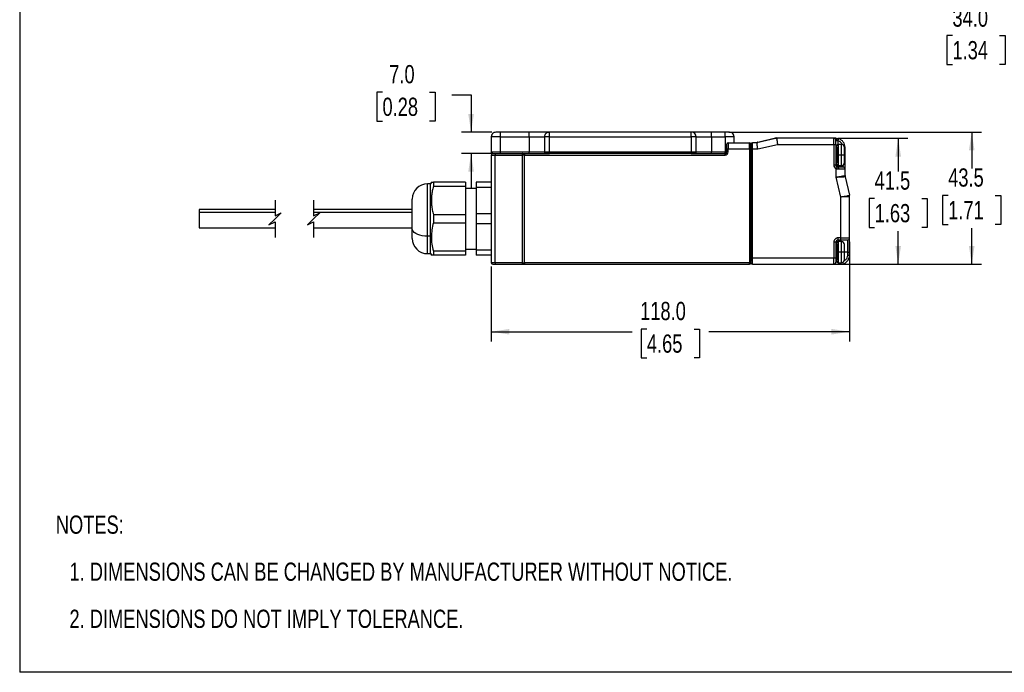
# Model space of a CAD drawing. Header units: millimetres. Extents: x 0 to 559, y 0 to 432.
# Tile 1 of 16: x 0 to 324, y 0 to 215. Entities that reach past the tile are written whole.
import ezdxf

# ---------------------------------------------------------------- set-up
doc = ezdxf.new("R2010")
doc.units = ezdxf.units.MM
doc.layers.add('DIMENSIONS', color=140, linetype='Continuous', lineweight=25)
doc.layers.add('TEXT', color=140, linetype='Continuous', lineweight=25)
doc.styles.add('SLDTEXTSTYLE0', font='TXT', dxfattribs={"width": 0.75})
doc.dimstyles.new('SLDDIMSTYLE0', dxfattribs={"dimtxt": 6, "dimasz": 6, "dimexe": 0, "dimexo": 0.0625, "dimgap": 1.5, "dimtad": 0, "dimtih": 1, "dimtoh": 1, "dimdec": 1, "dimrnd": 1e-09, "dimzin": 12, "dimdsep": 46, "dimtxsty": 'SLDTEXTSTYLE0', "dimsah": 1, "dimcen": 0.09, "dimadec": 0, "dimazin": 3, "dimtfac": 1, "dimtdec": 1, "dimtofl": 0, "dimtmove": 0, "dimatfit": 3, "dimfxl": 0, "dimfrac": 2, "dimtolj": 1, "dimtzin": 12, "dimarcsym": 0})
doc.dimstyles.new('SLDDIMSTYLE1', dxfattribs={"dimtxt": 6, "dimasz": 6, "dimexe": 0, "dimexo": 0.0625, "dimgap": 1.5, "dimtad": 0, "dimtih": 1, "dimtoh": 1, "dimdec": 1, "dimrnd": 1e-09, "dimzin": 4, "dimdsep": 46, "dimtxsty": 'SLDTEXTSTYLE0', "dimsah": 1, "dimcen": 0.09, "dimadec": 0, "dimazin": 1, "dimtfac": 1, "dimtdec": 1, "dimtmove": 0, "dimatfit": 0, "dimfxl": 0, "dimfrac": 2, "dimtolj": 1, "dimtzin": 12, "dimarcsym": 0})
doc.dimstyles.new('SLDDIMSTYLE2', dxfattribs={"dimtxt": 6, "dimasz": 6, "dimexe": 0, "dimexo": 0.0625, "dimgap": 1.5, "dimtad": 0, "dimtih": 1, "dimtoh": 1, "dimdec": 1, "dimrnd": 1e-09, "dimzin": 4, "dimdsep": 46, "dimtxsty": 'SLDTEXTSTYLE0', "dimsah": 1, "dimcen": 0.09, "dimadec": 0, "dimazin": 1, "dimtfac": 1, "dimtdec": 1, "dimtofl": 0, "dimtmove": 0, "dimatfit": 3, "dimfxl": 0, "dimfrac": 2, "dimtolj": 1, "dimtzin": 12, "dimarcsym": 0})

# ---------------------------------------------------------------- blocks, each defined once
blk = doc.blocks.new('SW_NOTE_0')
at = {"layer": 'TEXT', "color": 0, "char_height": 6, "attachment_point": 1, "style": 'SLDTEXTSTYLE0'}
for s, insert in [('NOTES:', (0, 7.73)), ('1. DIMENSIONS CAN BE CHANGED BY MANUFACTURER WITHOUT NOTICE.', (4.5, -7.78)), ('2. DIMENSIONS DO NOT IMPLY TOLERANCE.', (4.5, -23.3))]:
    blk.add_mtext(s, dxfattribs=dict(at, insert=insert))
blk = doc.blocks.new('_D_9')
at = {"layer": 'DIMENSIONS'}
for p, q in [((370.9, 239.66), (370.9, 205.75)), ((336.9, 234.66), (336.9, 205.75)), ((307.14, 209.81), (305.31, 209.81)), ((305.31, 209.81), (305.31, 200.28)), ((322.66, 209.81), (324.49, 209.81)), ((324.49, 209.81), (324.49, 200.28)), ((336.9, 208.92), (327.53, 208.92)), ((370.9, 208.92), (336.9, 208.92)), ((305.31, 200.28), (307.14, 200.28)), ((324.49, 200.28), (322.66, 200.28))]:
    blk.add_line(p, q, dxfattribs=at)
for points in [[(336.9, 208.92), (342.9, 208), (342.9, 209.85)], [(370.9, 208.92), (364.9, 209.85), (364.9, 208)]]:
    blk.add_solid(points, dxfattribs=at)
at = {"layer": 'DIMENSIONS', "char_height": 6, "attachment_point": 1, "style": 'SLDTEXTSTYLE0'}
for s, insert in [('34.0', (307.14, 218.76)), ('1.34', (307.14, 208.02))]:
    blk.add_mtext(s, dxfattribs=dict(at, insert=insert))
blk = doc.blocks.new('_D_11')
at = {"layer": 'DIMENSIONS'}
for p, q in [((273.28, 141.9), (273.28, 109.06)), ((155.28, 133.7), (155.28, 109.06)), ((155.28, 112.24), (201.65, 112.24)), ((206.52, 113.12), (204.69, 113.12)), ((204.69, 113.12), (204.69, 103.6)), ((222.04, 113.12), (223.87, 113.12)), ((223.87, 113.12), (223.87, 103.6)), ((273.28, 112.24), (226.91, 112.24)), ((204.69, 103.6), (206.52, 103.6)), ((223.87, 103.6), (222.04, 103.6))]:
    blk.add_line(p, q, dxfattribs=at)
for points in [[(155.28, 112.24), (161.28, 111.31), (161.28, 113.16)], [(273.28, 112.24), (267.28, 113.16), (267.28, 111.31)]]:
    blk.add_solid(points, dxfattribs=at)
at = {"layer": 'DIMENSIONS', "char_height": 6, "attachment_point": 1, "style": 'SLDTEXTSTYLE0'}
for s, insert in [('118.0', (204.3, 122.07)), ('4.65', (206.52, 111.33))]:
    blk.add_mtext(s, dxfattribs=dict(at, insert=insert))
blk = doc.blocks.new('_D_12')
at = {"layer": 'DIMENSIONS'}
for p, q in [((269.35, 175.97), (292.46, 175.97)), ((289.28, 175.97), (289.28, 165.08)), ((281.52, 156.1), (279.7, 156.1)), ((279.7, 156.1), (279.7, 146.58)), ((297.04, 156.1), (298.87, 156.1)), ((298.87, 156.1), (298.87, 146.58)), ((279.7, 146.58), (281.52, 146.58)), ((298.87, 146.58), (297.04, 146.58)), ((289.28, 134.47), (289.28, 145.36)), ((269.35, 134.47), (292.46, 134.47))]:
    blk.add_line(p, q, dxfattribs=at)
for points in [[(289.28, 175.97), (288.36, 169.97), (290.2, 169.97)], [(289.28, 134.47), (290.2, 140.47), (288.36, 140.47)]]:
    blk.add_solid(points, dxfattribs=at)
at = {"layer": 'DIMENSIONS', "char_height": 6, "attachment_point": 1, "style": 'SLDTEXTSTYLE0'}
for s, insert in [('41.5', (281.52, 165.06)), ('1.63', (281.52, 154.31))]:
    blk.add_mtext(s, dxfattribs=dict(at, insert=insert))
blk = doc.blocks.new('_D_13')
at = {"layer": 'DIMENSIONS'}
for p, q in [((233.55, 177.97), (316.66, 177.97)), ((313.49, 177.97), (313.49, 166.08)), ((305.73, 157.1), (303.9, 157.1)), ((303.9, 157.1), (303.9, 147.58)), ((321.25, 157.1), (323.08, 157.1)), ((323.08, 157.1), (323.08, 147.58)), ((303.9, 147.58), (305.73, 147.58)), ((313.49, 134.47), (313.49, 146.36)), ((323.08, 147.58), (321.25, 147.58)), ((269.35, 134.47), (316.66, 134.47))]:
    blk.add_line(p, q, dxfattribs=at)
for points in [[(313.49, 177.97), (312.57, 171.97), (314.41, 171.97)], [(313.49, 134.47), (314.41, 140.47), (312.57, 140.47)]]:
    blk.add_solid(points, dxfattribs=at)
at = {"layer": 'DIMENSIONS', "char_height": 6, "attachment_point": 1, "style": 'SLDTEXTSTYLE0'}
for s, insert in [('43.5', (305.73, 166.06)), ('1.71', (305.73, 155.31))]:
    blk.add_mtext(s, dxfattribs=dict(at, insert=insert))
blk = doc.blocks.new('_D_14')
at = {"layer": 'DIMENSIONS'}
for p, q in [((119.46, 191.16), (117.64, 191.16)), ((117.64, 191.16), (117.64, 181.63)), ((134.98, 191.16), (136.81, 191.16)), ((136.81, 191.16), (136.81, 181.63)), ((142.29, 190.28), (148.64, 190.28)), ((148.64, 190.28), (148.64, 177.97)), ((117.64, 181.63), (119.46, 181.63)), ((136.81, 181.63), (134.98, 181.63)), ((155.51, 177.97), (145.46, 177.97)), ((155.45, 170.97), (145.46, 170.97)), ((148.64, 170.97), (148.64, 159.43))]:
    blk.add_line(p, q, dxfattribs=at)
for points in [[(148.64, 177.97), (149.56, 183.97), (147.71, 183.97)], [(148.64, 170.97), (147.71, 164.97), (149.56, 164.97)]]:
    blk.add_solid(points, dxfattribs=at)
at = {"layer": 'DIMENSIONS', "char_height": 6, "attachment_point": 1, "style": 'SLDTEXTSTYLE0'}
for s, insert in [('7.0', (121.68, 200.11)), ('0.28', (119.46, 189.37))]:
    blk.add_mtext(s, dxfattribs=dict(at, insert=insert))

msp = doc.modelspace()

# ---------------------------------------------------------------- linework, layer by layer
at = {"color": 7, "linetype": 'Continuous'}
for p in [(0, 431.8), (558.8, 0)]:
    msp.add_line(p, (0, 0), dxfattribs=at)
for p, q in [((158.28, 176.47), (155.28, 176.47)), ((155.28, 176.47), (155.28, 171.37)), ((158.28, 177.97), (156.78, 177.97)), ((157.22, 177.97), (156.78, 177.97)), ((158.28, 176.47), (158.28, 177.97)), ((167.78, 177.97), (158.28, 177.97)), ((158.28, 171.37), (158.28, 176.47)), ((158.28, 176.47), (167.78, 176.47)), ((167.78, 176.47), (167.78, 177.97)), ((174.28, 177.97), (167.78, 177.97)), ((167.78, 176.47), (167.78, 171.37)), ((167.78, 176.47), (172.78, 176.47)), ((174.48, 176.47), (172.78, 176.47)), ((172.78, 176.47), (172.78, 171.37)), ((174.48, 177.97), (174.28, 177.97)), ((174.48, 176.47), (174.48, 177.97)), ((221.08, 177.97), (174.48, 177.97)), ((174.48, 171.37), (174.48, 176.47)), ((174.48, 176.47), (221.08, 176.47)), ((221.08, 176.47), (221.08, 177.97)), ((221.28, 177.97), (221.08, 177.97)), ((221.08, 176.47), (221.08, 171.37)), ((222.78, 176.47), (221.08, 176.47)), ((227.78, 177.97), (221.28, 177.97)), ((222.78, 171.37), (222.78, 176.47)), ((222.78, 176.47), (227.78, 176.47)), ((227.78, 176.47), (227.78, 177.97)), ((232.28, 177.97), (227.78, 177.97)), ((227.78, 176.47), (227.78, 171.37)), ((227.78, 176.47), (232.28, 176.47)), ((232.28, 176.47), (232.28, 177.97)), ((233.78, 177.97), (232.28, 177.97)), ((232.28, 176.47), (232.28, 171.37)), ((235.28, 176.47), (232.28, 176.47)), ((235.28, 174.47), (235.28, 176.47)), ((249.26, 175.97), (242.78, 174.47)), ((243.08, 174.74), (248.89, 176.09)), ((243.09, 174.68), (248.91, 176.02)), ((249.09, 176.09), (249.1, 176.09)), ((249.18, 175.96), (249.24, 175.97)), ((268.08, 175.97), (249.3, 175.97)), ((268.08, 173.97), (268.08, 175.97)), ((268.78, 175.97), (268.08, 175.97)), ((268.78, 173.97), (268.78, 175.27)), ((268.78, 175.27), (269.13, 175.27)), ((269.48, 173.96), (269.48, 175.16)), ((232.78, 173.97), (232.78, 172.47)), ((232.78, 172.47), (232.78, 171.47)), ((232.78, 172.47), (233.28, 172.47)), ((233.28, 174.47), (233.28, 172.47)), ((233.28, 174.47), (240.28, 174.47)), ((233.28, 171.47), (233.28, 172.47)), ((233.28, 172.47), (240.28, 172.47)), ((240.28, 172.47), (240.28, 174.47)), ((240.28, 172.47), (240.28, 134.97)), ((240.78, 172.47), (240.28, 172.47)), ((240.78, 172.47), (240.78, 173.97)), ((240.78, 173.97), (240.78, 172.47)), ((240.78, 134.97), (240.78, 172.47)), ((240.78, 172.47), (240.78, 136.47)), ((241.28, 172.47), (240.78, 172.47)), ((241.28, 172.47), (241.28, 174.47)), ((242.78, 174.47), (241.28, 174.47)), ((241.28, 136.47), (241.28, 172.47)), ((241.28, 172.47), (243.01, 172.47)), ((242.9, 174.65), (242.9, 174.66)), ((243.01, 172.47), (249.51, 173.97)), ((249.51, 173.97), (268.08, 173.97)), ((268.08, 173.97), (268.08, 167.17)), ((268.08, 173.97), (268.78, 173.97)), ((268.78, 173.97), (268.78, 167.17)), ((268.93, 173.22), (268.93, 170.47)), ((269.08, 170.47), (269.08, 173.47)), ((269.08, 173.07), (269.08, 170.47)), ((270.58, 173.97), (269.58, 173.97)), ((269.58, 170.47), (269.58, 173.97)), ((270.58, 170.47), (270.58, 173.97)), ((271.58, 170.47), (271.58, 172.97)), ((271.78, 172.97), (271.58, 172.97)), ((271.78, 170.47), (271.78, 172.97)), ((158.28, 171.37), (155.28, 171.37)), ((155.28, 170.47), (156.53, 170.47)), ((155.28, 170.47), (155.28, 134.97)), ((155.78, 170.97), (156.72, 170.97)), ((156.53, 134.97), (156.53, 170.47)), ((156.53, 170.47), (165.44, 170.47)), ((156.72, 170.97), (165.63, 170.97)), ((158.28, 170.97), (158.28, 171.37)), ((167.78, 171.37), (158.28, 171.37)), ((166.19, 170.47), (165.44, 170.47)), ((165.44, 170.47), (165.44, 134.97)), ((165.63, 170.97), (166.19, 170.97)), ((166.19, 170.97), (166.19, 170.47)), ((166.19, 170.97), (174.48, 170.97)), ((166.19, 134.97), (166.19, 170.47)), ((166.19, 170.47), (232.28, 170.47)), ((167.78, 170.97), (167.78, 171.37)), ((172.78, 171.37), (167.78, 171.37)), ((174.48, 171.37), (172.78, 171.37)), ((174.48, 170.97), (173.18, 170.97)), ((174.48, 170.97), (174.48, 171.37)), ((221.08, 171.37), (174.48, 171.37)), ((221.08, 170.97), (174.48, 170.97)), ((221.08, 170.97), (221.08, 171.37)), ((222.78, 171.37), (221.08, 171.37)), ((222.38, 170.97), (221.08, 170.97)), ((221.08, 170.97), (232.28, 170.97)), ((227.78, 171.37), (222.78, 171.37)), ((227.78, 170.97), (227.78, 171.37)), ((232.28, 171.37), (227.78, 171.37)), ((232.28, 170.97), (232.28, 171.37)), ((232.77, 171.37), (232.28, 171.37)), ((232.28, 170.47), (232.28, 170.97)), ((233.28, 171.47), (232.78, 171.47)), ((268.93, 170.47), (268.78, 170.47)), ((268.93, 170.47), (269.08, 170.47)), ((268.93, 170.47), (268.93, 167.72)), ((269.08, 167.47), (269.08, 170.47)), ((269.58, 170.47), (269.08, 170.47)), ((269.08, 170.47), (269.08, 167.87)), ((270.58, 170.47), (269.58, 170.47)), ((269.58, 166.97), (269.58, 170.47)), ((271.58, 170.47), (270.58, 170.47)), ((270.58, 166.97), (270.58, 170.47)), ((271.58, 167.97), (271.58, 170.47)), ((271.58, 170.47), (271.78, 170.47)), ((271.78, 165.77), (271.78, 170.47)), ((268.78, 167.17), (268.08, 167.17)), ((268.78, 165.96), (268.78, 163.13)), ((269.48, 166.47), (269.48, 166.98)), ((271.08, 166.47), (269.48, 166.47)), ((269.58, 166.97), (270.58, 166.97)), ((271.78, 165.77), (269.69, 165.77)), ((271.08, 167.11), (271.08, 166.47)), ((271.78, 163.7), (271.78, 165.77)), ((268.78, 163.13), (270.28, 156.63)), ((271.83, 163.25), (273.23, 157.19)), ((135.26, 160.97), (134.26, 160.97)), ((134.26, 143.72), (134.26, 160.97)), ((135.55, 161.47), (135.26, 160.97)), ((135.26, 143.72), (135.26, 160.97)), ((135.56, 161.47), (136.22, 161.47)), ((136.22, 161.47), (136.22, 160.13)), ((146.76, 161.47), (136.22, 161.47)), ((146.76, 160.13), (136.22, 160.13)), ((146.76, 161.47), (146.76, 160.13)), ((146.76, 160.13), (146.76, 150.81)), ((150.28, 159.47), (146.76, 159.47)), ((155.28, 161.47), (150.28, 161.47)), ((150.28, 161.47), (150.28, 159.8)), ((155.28, 159.8), (150.28, 159.8)), ((150.28, 159.8), (150.28, 151.14)), ((129.26, 146.22), (129.26, 155.97)), ((270.28, 156.63), (270.28, 143.17)), ((273.28, 143.17), (273.28, 156.74)), ((84.09, 152.47), (59.09, 152.47)), ((59.09, 152.47), (59.09, 151.68)), ((129.26, 152.47), (96.79, 152.47)), ((59.09, 151.68), (59.09, 146.47)), ((59.09, 151.68), (84.09, 151.68)), ((96.79, 151.68), (129.26, 151.68)), ((136.22, 150.81), (136.22, 148.13)), ((146.76, 150.81), (136.22, 150.81)), ((146.76, 150.81), (146.76, 148.13)), ((155.28, 151.14), (150.28, 151.14)), ((150.28, 151.14), (150.28, 147.8)), ((59.09, 146.47), (84.09, 146.47)), ((96.79, 146.47), (129.26, 146.47)), ((129.26, 142.97), (129.26, 146.22)), ((136.22, 148.13), (146.76, 148.13)), ((146.76, 148.13), (146.76, 138.81)), ((155.28, 147.8), (150.28, 147.8)), ((150.28, 147.8), (150.28, 139.14)), ((135.26, 143.72), (134.26, 143.72)), ((134.26, 137.97), (134.26, 143.72)), ((135.26, 143.72), (135.55, 143.47)), ((135.26, 137.97), (135.26, 143.72)), ((270.28, 143.17), (269.48, 143.17)), ((269.48, 142.47), (269.48, 143.17)), ((270.28, 143.17), (273.28, 143.17)), ((270.28, 143.17), (270.28, 142.47)), ((273.28, 142.78), (273.28, 143.17)), ((273.28, 140.34), (273.28, 142.78)), ((146.76, 139.47), (150.28, 139.47)), ((268.08, 141.77), (268.08, 136.47)), ((268.78, 141.77), (268.08, 141.77)), ((268.78, 141.77), (268.78, 136.47)), ((268.93, 141.22), (268.93, 138.47)), ((269.08, 138.47), (269.08, 141.47)), ((269.08, 141.07), (269.08, 138.47)), ((269.48, 142.47), (270.28, 142.47)), ((269.48, 141.96), (269.48, 142.47)), ((270.58, 141.97), (269.58, 141.97)), ((269.58, 138.47), (269.58, 141.97)), ((270.28, 142.47), (272.58, 142.47)), ((270.58, 138.47), (270.58, 141.97)), ((271.2, 142.47), (272.58, 142.47)), ((271.58, 138.47), (271.58, 140.97)), ((272.58, 142.47), (272.58, 138.47)), ((273.28, 138.47), (273.28, 140.34)), ((134.26, 137.97), (135.26, 137.97)), ((135.26, 137.97), (135.55, 137.47)), ((136.22, 137.47), (135.55, 137.47)), ((146.76, 138.81), (136.22, 138.81)), ((136.22, 138.81), (136.22, 137.47)), ((146.76, 137.47), (136.22, 137.47)), ((146.76, 138.81), (146.76, 137.47)), ((155.28, 139.14), (150.28, 139.14)), ((150.28, 139.14), (150.28, 137.47)), ((155.28, 137.47), (150.28, 137.47)), ((240.78, 136.47), (240.78, 135.41)), ((241.28, 136.47), (240.78, 136.47)), ((268.08, 136.47), (241.28, 136.47)), ((241.28, 134.47), (241.28, 136.47)), ((268.08, 134.47), (268.08, 136.47)), ((268.78, 136.47), (268.08, 136.47)), ((268.93, 138.47), (268.78, 138.47)), ((268.78, 136.47), (268.78, 135.17)), ((268.93, 138.47), (269.08, 138.47)), ((268.93, 138.47), (268.93, 135.72)), ((269.08, 135.47), (269.08, 138.47)), ((269.58, 138.47), (269.08, 138.47)), ((269.08, 138.47), (269.08, 135.87)), ((270.58, 138.47), (269.58, 138.47)), ((269.58, 134.97), (269.58, 138.47)), ((270.58, 134.97), (270.58, 138.47)), ((271.58, 135.97), (271.58, 138.47)), ((272.58, 138.47), (271.58, 138.47)), ((272.58, 138.47), (273.28, 138.47)), ((272.58, 138.47), (272.58, 137.47)), ((272.58, 137.47), (273.28, 137.47)), ((273.28, 137.47), (273.28, 138.47)), ((156.53, 134.97), (155.28, 134.97)), ((155.78, 134.47), (156.72, 134.47)), ((165.44, 134.97), (156.53, 134.97)), ((156.72, 134.47), (165.63, 134.47)), ((165.44, 134.97), (166.19, 134.97)), ((165.63, 134.47), (166.19, 134.47)), ((166.19, 134.97), (166.19, 134.47)), ((240.28, 134.97), (166.19, 134.97)), ((166.19, 134.47), (240.28, 134.47)), ((240.28, 134.47), (240.28, 134.97)), ((240.28, 134.97), (240.78, 134.97)), ((240.78, 135.08), (240.78, 134.97)), ((241.28, 134.47), (268.08, 134.47)), ((268.08, 134.47), (269.48, 134.47)), ((269.18, 135.17), (268.78, 135.17)), ((269.48, 134.98), (269.48, 134.47)), ((269.48, 134.47), (270.28, 134.47)), ((269.58, 134.97), (270.58, 134.97)), ((270.28, 134.47), (270.28, 134.97))]:
    msp.add_line(p, q)
at = {"color": 7, "linetype": 'Continuous', "lineweight": 18}
msp.add_line((558.8, 0), (318.87, 0), dxfattribs=at)
at = {"flags": 128}
for points in [[(248.89, 176.09), (248.93, 176.1), (248.96, 176.1)], [(248.91, 176.02), (248.91, 176.04), (248.9, 176.05), (248.9, 176.06), (248.9, 176.07), (248.9, 176.08), (248.89, 176.08), (248.89, 176.09), (248.89, 176.09)], [(249.28, 175.97), (249.21, 176.02), (249.11, 176.08)], [(269.13, 175.27), (269.12, 175.41), (269.1, 175.54), (269.07, 175.66), (269.03, 175.77), (268.97, 175.85), (268.91, 175.92), (268.85, 175.96), (268.78, 175.97)], [(269.48, 175.16), (269.52, 175.29), (269.56, 175.42), (269.6, 175.53), (269.63, 175.63), (269.66, 175.72), (269.68, 175.78), (269.69, 175.82), (269.69, 175.83)], [(242.89, 174.64), (242.83, 174.55), (242.78, 174.47)], [(243.01, 172.47), (242.97, 172.86), (242.92, 173.24), (242.88, 173.58), (242.85, 173.89), (242.82, 174.13), (242.8, 174.32), (242.79, 174.43), (242.78, 174.47)], [(243.01, 174.73), (243.04, 174.74), (243.08, 174.74)], [(243.09, 174.68), (243.09, 174.69), (243.09, 174.71), (243.08, 174.72), (243.08, 174.73), (243.08, 174.73), (243.08, 174.74), (243.08, 174.74), (243.08, 174.74)], [(156.72, 170.97), (156.68, 170.96), (156.65, 170.93), (156.61, 170.89), (156.59, 170.83), (156.56, 170.75), (156.54, 170.66), (156.53, 170.57), (156.53, 170.47)], [(165.63, 170.97), (165.59, 170.96), (165.55, 170.93), (165.52, 170.89), (165.49, 170.83), (165.47, 170.75), (165.45, 170.66), (165.44, 170.57), (165.44, 170.47)], [(269.13, 166.57), (269.12, 166.55), (269.1, 166.52), (269.07, 166.46), (269.03, 166.39), (268.97, 166.3), (268.91, 166.19), (268.85, 166.08), (268.78, 165.96)], [(269.69, 165.77), (269.69, 165.91), (269.68, 166.04), (269.66, 166.16), (269.63, 166.27), (269.6, 166.35), (269.56, 166.42), (269.52, 166.46), (269.48, 166.47)], [(134.26, 143.72), (133.4, 143.76), (132.55, 143.87), (131.76, 144.06), (131.05, 144.31), (130.43, 144.61), (129.93, 144.97), (129.57, 145.37), (129.34, 145.79), (129.26, 146.22)], [(271.58, 138.47), (271.56, 138.47), (271.5, 138.47), (271.41, 138.47), (271.29, 138.47), (271.14, 138.47), (270.96, 138.47), (270.77, 138.47), (270.58, 138.47)], [(156.53, 134.97), (156.53, 134.87), (156.54, 134.78), (156.56, 134.69), (156.59, 134.62), (156.61, 134.56), (156.65, 134.51), (156.68, 134.48), (156.72, 134.47)], [(165.44, 134.97), (165.44, 134.87), (165.45, 134.78), (165.47, 134.69), (165.49, 134.62), (165.52, 134.56), (165.55, 134.51), (165.59, 134.48), (165.63, 134.47)]]:
    msp.add_lwpolyline(points, dxfattribs=at)
for centre, radius, start, end in [((156.78, 176.47), 1.5, 89.9999, 180), ((174.28, 176.47), 1.5, 89.9999, 180.0001), ((221.28, 176.47), 1.5, 0.0001, 89.9999), ((233.78, 176.47), 1.5, 0.0003, 89.9998), ((248.96, 176.06), 0.0453, 25.1805, 90.8143), ((249.3, 175.77), 0.2, 90.0053, 102.9957), ((268.08, 175.27), 0.7, 0.0002, 89.9995), ((268.78, 172.97), 2.3, 24.5744, 72.2813), ((268.78, 172.97), 3, 0.0002, 72.2809), ((233.28, 173.97), 0.5, 90.0003, 179.9995), ((240.28, 173.97), 0.5, 0.0005, 89.9997), ((241.28, 173.97), 0.5, 90.0003, 179.9995), ((243.03, 174.69), 0.0453, 115.1876, 180.8251), ((268.93, 173.37), 0.15, 180.0008, 270.0007), ((268.93, 173.07), 0.15, 0.0013, 89.9995), ((269.58, 173.47), 0.5, 89.9988, 180.0012), ((270.58, 172.97), 1, 359.9997, 90.0004), ((155.68, 171.37), 0.4, 180.0003, 269.9998), ((155.78, 170.47), 0.5, 89.9999, 180), ((173.18, 171.37), 0.4, 180, 269.9999), ((222.38, 171.37), 0.4, 270, 0.0001), ((232.28, 171.47), 1, 270.0002, 360), ((232.28, 171.47), 0.5, 270, 0.0003), ((269.48, 167.17), 1.4, 179.9996, 240.0002), ((268.93, 167.57), 0.15, 90.0005, 179.9984), ((269.48, 167.17), 0.7, 180.0012, 239.9997), ((268.93, 167.87), 0.15, 270.0005, 359.9984), ((269.58, 167.47), 0.5, 179.9988, 270.0013), ((270.58, 167.97), 1, 269.9995, 0.0004), ((271.08, 165.77), 0.7, 359.9999, 90.0004), ((273.78, 163.7), 2, 179.998, 193.0021), ((134.26, 155.97), 5, 90, 180), ((271.28, 156.74), 2, 359.998, 13.0021), ((134.26, 142.97), 5, 180, 270), ((272.58, 143.17), 0.7, 270.0002, 0), ((269.48, 141.77), 0.7, 89.9996, 180), ((268.93, 141.37), 0.15, 180.001, 270.0001), ((268.93, 141.07), 0.15, 0.0013, 89.9995), ((269.58, 141.47), 0.5, 89.9988, 180.001), ((270.58, 140.97), 1, 359.9997, 90.0004), ((270.28, 137.47), 3, 269.9999, 0.0001), ((155.78, 134.97), 0.5, 180.0002, 270.0001), ((240.28, 134.97), 0.5, 270.0003, 359.9995), ((241.28, 134.97), 0.5, 180.0005, 269.9997), ((268.08, 135.17), 0.7, 270.0002, 360), ((268.93, 135.57), 0.15, 90.0005, 179.998), ((268.93, 135.87), 0.15, 270.0005, 359.9987), ((269.58, 135.47), 0.5, 179.9988, 270.0012), ((270.58, 135.97), 1, 269.9996, 0.0003)]:
    msp.add_arc(centre, radius, start, end)
for points, knots in [([(249, 176.08), (248.98, 176.07), (248.95, 176.05), (248.92, 176.03), (248.91, 176.02)], [0, 0, 0, 0, 0.4950965, 1, 1, 1, 1]), ([(248.91, 176.02), (248.97, 176.01), (249.05, 175.99), (249.14, 175.97), (249.17, 175.96), (249.18, 175.96)], [0, 0, 0, 0, 0.656874, 0.867395, 1, 1, 1, 1]), ([(249.11, 176.08), (249.09, 176.09), (249.07, 176.1), (249.01, 176.11), (248.98, 176.11), (248.96, 176.1)], [0, 0, 0, 0, 0.3416149, 0.585438, 1, 1, 1, 1]), ([(249.11, 176.08), (249.09, 176.08), (249.07, 176.09), (249.03, 176.09), (249.01, 176.08), (249, 176.08)], [0, 0, 0, 0, 0.448764, 0.706437, 1, 1, 1, 1]), ([(249.1, 176.08), (249.1, 176.08), (249.09, 176.09), (249.1, 176.08), (249.11, 176.08)], [0, 0, 0, 0, 0.157469, 1, 1, 1, 1]), ([(249.26, 175.97), (249.26, 175.92), (249.28, 175.81), (249.3, 175.61), (249.35, 175.25), (249.42, 174.7), (249.48, 174.23), (249.51, 173.97)], [0, 0, 0, 0, 0.072072, 0.164085, 0.292893, 0.617317, 1, 1, 1, 1]), ([(249.3, 175.97), (249.31, 175.92), (249.32, 175.81), (249.34, 175.62), (249.37, 175.29), (249.41, 174.9), (249.46, 174.43), (249.49, 174.13), (249.51, 173.97)], [0, 0, 0, 0, 0.072067, 0.164079, 0.292893, 0.56021, 0.759038, 1, 1, 1, 1]), ([(268.78, 175.97), (268.93, 175.97), (269.24, 175.95), (269.54, 175.87), (269.69, 175.83)], [0, 0, 0, 0, 0.4784154, 1, 1, 1, 1]), ([(269.13, 175.27), (269.19, 175.27), (269.31, 175.26), (269.42, 175.19), (269.48, 175.16)], [0, 0, 0, 0, 0.477971, 1, 1, 1, 1]), ([(242.86, 174.49), (242.86, 174.49), (242.87, 174.5), (242.89, 174.51), (242.93, 174.55), (243, 174.61), (243.06, 174.65), (243.09, 174.68)], [0, 0, 0, 0, 0.017153, 0.068701, 0.275272, 0.571156, 1, 1, 1, 1]), ([(243.01, 174.73), (242.99, 174.72), (242.96, 174.71), (242.92, 174.68), (242.9, 174.66), (242.89, 174.64)], [0, 0, 0, 0, 0.385193, 0.664122, 1, 1, 1, 1]), ([(242.99, 174.69), (242.98, 174.69), (242.95, 174.69), (242.92, 174.67), (242.9, 174.65), (242.89, 174.64)], [0, 0, 0, 0, 0.2932914, 0.5508611, 1, 1, 1, 1]), ([(242.89, 174.64), (242.89, 174.65), (242.9, 174.66), (242.9, 174.65), (242.9, 174.65)], [0, 0, 0, 0, 0.842595, 1, 1, 1, 1]), ([(243.09, 174.68), (243.08, 174.68), (243.04, 174.69), (243, 174.69), (242.99, 174.69)], [0, 0, 0, 0, 0.504399, 1, 1, 1, 1]), ([(269.69, 165.77), (269.53, 165.78), (269.22, 165.79), (268.93, 165.9), (268.78, 165.96)], [0, 0, 0, 0, 0.504876, 1, 1, 1, 1]), ([(269.48, 166.47), (269.42, 166.48), (269.3, 166.48), (269.19, 166.54), (269.13, 166.57)], [0, 0, 0, 0, 0.483037, 1, 1, 1, 1]), ([(268.78, 163.13), (268.93, 163.16), (269.21, 163.21), (269.58, 163.28), (269.98, 163.36), (270.34, 163.42), (270.68, 163.49), (270.96, 163.54), (271.25, 163.6), (271.54, 163.65), (271.71, 163.68), (271.78, 163.7)], [0, 0, 0, 0, 0.152691, 0.275341, 0.368095, 0.557832, 0.637489, 0.707106, 0.835897, 0.9279, 1, 1, 1, 1]), ([(271.83, 163.25), (271.76, 163.24), (271.59, 163.24), (271.36, 163.23), (271.14, 163.22), (270.86, 163.21), (270.57, 163.2), (270.3, 163.19), (270.1, 163.18), (269.82, 163.17), (269.38, 163.15), (269, 163.14), (268.78, 163.13)], [0, 0, 0, 0, 0.072096, 0.164097, 0.224019, 0.292894, 0.442148, 0.500912, 0.564195, 0.631906, 0.782171, 1, 1, 1, 1]), ([(136.22, 160.13), (136.09, 159.63), (135.84, 158.64), (135.61, 157.1), (135.53, 155.55), (135.6, 153.97), (135.82, 152.38), (136.09, 151.34), (136.22, 150.81)], [0, 0, 0, 0, 0.163277, 0.325896, 0.492122, 0.658326, 0.82832, 1, 1, 1, 1]), ([(270.28, 156.63), (270.52, 156.68), (270.95, 156.76), (271.64, 156.89), (272.23, 157), (272.71, 157.09), (273, 157.15), (273.16, 157.18), (273.23, 157.19)], [0, 0, 0, 0, 0.2409693, 0.4398063, 0.7071073, 0.8359234, 0.9279393, 1, 1, 1, 1]), ([(273.28, 156.74), (273.21, 156.74), (273.04, 156.73), (272.75, 156.72), (272.26, 156.71), (271.67, 156.68), (270.96, 156.66), (270.52, 156.64), (270.28, 156.63)], [0, 0, 0, 0, 0.072056, 0.164073, 0.292892, 0.560175, 0.759017, 1, 1, 1, 1]), ([(136.22, 148.13), (136.03, 147.37), (135.65, 145.84), (135.59, 144.26), (135.55, 143.47)], [0, 0, 0, 0, 0.497983, 1, 1, 1, 1]), ([(135.55, 143.47), (135.58, 142.69), (135.65, 141.12), (136.03, 139.59), (136.22, 138.81)], [0, 0, 0, 0, 0.495217, 1, 1, 1, 1]), ([(269.48, 143.17), (269.3, 143.15), (269.03, 143.12), (268.79, 142.99), (268.63, 142.89), (268.41, 142.71), (268.14, 142.32), (268.1, 141.95), (268.08, 141.77)], [0, 0, 0, 0, 0.239758, 0.370085, 0.377811, 0.500697, 0.750348, 1, 1, 1, 1]), ([(272.58, 137.47), (272.55, 137.18), (272.5, 136.74), (272.21, 136.2), (272.02, 135.96), (271.9, 135.84), (271.89, 135.82), (271.76, 135.7), (271.61, 135.62), (271.47, 135.55)], [0, 0, 0, 0, 0.3705887, 0.5721059, 0.7738562, 0.7748518, 0.7821143, 0.8017729, 1, 1, 1, 1])]:
    msp.add_open_spline(points, degree=3, knots=knots)
at = {"layer": 'DIMENSIONS', "color": 140}
for p, q in [((84.09, 155.64), (84.09, 150.47)), ((96.79, 155.64), (96.79, 150.47)), ((84.09, 149.47), (82.09, 147.47)), ((84.09, 150.47), (86.09, 151.47)), ((86.09, 151.47), (84.09, 149.47)), ((96.79, 149.47), (94.79, 147.47)), ((96.79, 150.47), (98.79, 151.47)), ((98.79, 151.47), (96.79, 149.47)), ((82.09, 147.47), (84.09, 148.47)), ((84.09, 148.47), (84.09, 143.3)), ((94.79, 147.47), (96.79, 148.47)), ((96.79, 148.47), (96.79, 143.3))]:
    msp.add_line(p, q, dxfattribs=at)

# ---------------------------------------------------------------- block references
at = {"layer": 'TEXT'}
msp.add_blockref('SW_NOTE_0', (11.89, 43.94), dxfattribs=at)

# ---------------------------------------------------------------- dimensions: what is measured, and where the dimension line sits
at = {"layer": 'DIMENSIONS'}
for base, p1, p2, picture, middle in [((336.9, 208.92), (370.9, 240.93), (336.9, 235.93), '_D_9', (314.9, 208.92)), ((273.28, 112.24), (155.28, 134.97), (273.28, 143.17), '_D_11', (214.28, 112.24))]:
    dim = msp.add_linear_dim(base=base, p1=p1, p2=p2, dimstyle='SLDDIMSTYLE2', dxfattribs=at)
    dim.commit()
    dim.dimension.update_dxf_attribs({"geometry": picture, "text_midpoint": middle, "dimtype": 160})
for base, p1, p2, dimstyle, picture, middle in [((148.64, 177.97), (156.72, 170.97), (156.78, 177.97), 'SLDDIMSTYLE1', '_D_14', (148.64, 190.28)), ((313.49, 134.47), (232.28, 177.97), (268.08, 134.47), 'SLDDIMSTYLE0', '_D_13', (313.49, 156.22)), ((289.28, 175.97), (268.08, 134.47), (268.08, 175.97), 'SLDDIMSTYLE0', '_D_12', (289.28, 155.22))]:
    dim = msp.add_linear_dim(base=base, p1=p1, p2=p2, angle=90, dimstyle=dimstyle, dxfattribs=at)
    dim.commit()
    dim.dimension.update_dxf_attribs({"geometry": picture, "text_midpoint": middle, "dimtype": 160})

doc.saveas('drawing.dxf')
